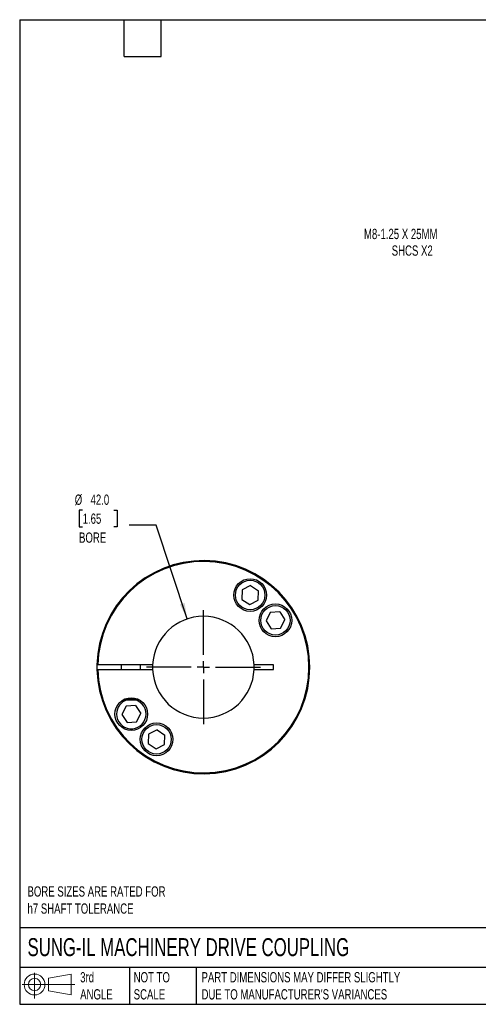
# Model space of a CAD drawing. Header units: millimetres. Extents: x 13 to 546, y 13 to 419.
# Tile 1 of 3: x 13 to 202, y 13 to 419. Entities that reach past the tile are written whole.
import ezdxf

# ---------------------------------------------------------------- set-up
doc = ezdxf.new("R2010")
doc.units = ezdxf.units.MM
doc.header["$LTSCALE"] = 2
doc.linetypes.add('SLD-Center', pattern=[19.05, 15.24, -1.27, 1.27, -1.27])
doc.linetypes.add('SLD-Solid', pattern=[0])
doc.layers.add('CENTER', color=40, linetype='SLD-Center')
doc.layers.add('SLD-DEFPOINTS', color=7, linetype='Continuous')
doc.layers.add('DIMENSIONS', color=140, linetype='SLD-Solid', lineweight=25)
doc.layers.add('TEXT', color=140, linetype='SLD-Solid', lineweight=25)
doc.styles.add('SLDTEXTSTYLE0', font='TXT', dxfattribs={"width": 0.7})
doc.dimstyles.new('SLDDIMSTYLE2', dxfattribs={"dimtxt": 4.316016, "dimasz": 6.604, "dimexe": 0, "dimexo": 0.0625, "dimgap": 1.079004, "dimtad": 0, "dimtih": 1, "dimtoh": 1, "dimdec": 1, "dimrnd": 1e-09, "dimzin": 4, "dimdsep": 46, "dimtxsty": 'SLDTEXTSTYLE0', "dimsah": 1, "dimcen": 0, "dimadec": 0, "dimazin": 1, "dimtfac": 1, "dimtdec": 1, "dimtofl": 0, "dimtmove": 0, "dimatfit": 3, "dimfxl": 0, "dimfrac": 2, "dimtolj": 1, "dimtzin": 12, "dimarcsym": 0})
doc.dimstyles.new('SLDDIMSTYLE3', dxfattribs={"dimtxt": 4.316016, "dimasz": 6.604, "dimexe": 0, "dimexo": 0.0625, "dimgap": 1.079004, "dimtad": 0, "dimtih": 1, "dimtoh": 1, "dimdec": 1, "dimrnd": 1e-09, "dimzin": 12, "dimdsep": 46, "dimtxsty": 'SLDTEXTSTYLE0', "dimsah": 1, "dimcen": 0, "dimadec": 0, "dimazin": 3, "dimtfac": 1, "dimtdec": 1, "dimtofl": 0, "dimtmove": 0, "dimatfit": 3, "dimfxl": 0, "dimfrac": 2, "dimtolj": 1, "dimtzin": 12, "dimarcsym": 0})

# ---------------------------------------------------------------- blocks, each defined once
blk = doc.blocks.new('Block11')
at = {"color": 7, "linetype": 'SLD-Solid', "lineweight": 18}
for p, q in [((5.18, 10.62), (5.18, 0)), ((10.96, 8.33), (20.35, 10.06)), ((10.96, 3.19), (10.96, 8.33)), ((20.35, 10.06), (20.35, 1.46)), ((0, 5.76), (21.75, 5.76)), ((10.96, 3.19), (20.35, 1.46))]:
    blk.add_line(p, q, dxfattribs=at)
for radius in [4.3, 2.57]:
    blk.add_circle((5.18, 5.76), radius, dxfattribs=at)
blk = doc.blocks.new('Block12')
at = {"layer": 'SLD-DEFPOINTS'}
blk.add_blockref('Block11', (0, 0), dxfattribs=at)
blk = doc.blocks.new('_D_7')
at = {"layer": 'DIMENSIONS'}
for p, q in [((242.91, 352.73), (217.51, 327.33)), ((217.51, 327.33), (206.4, 327.33))]:
    blk.add_line(p, q, dxfattribs=at)
blk.add_solid([(242.91, 352.73), (237.53, 348.78), (238.96, 347.34)], dxfattribs=at)
at = {"layer": 'DIMENSIONS', "attachment_point": 1, "style": 'SLDTEXTSTYLE0'}
for s, insert, char_height in [('M8-1.25 X 25MM', (154.95, 332.78), 4.2333), ('SHCS X2', (166.42, 325.92), 4.233)]:
    blk.add_mtext(s, dxfattribs=dict(at, insert=insert, char_height=char_height))
blk = doc.blocks.new('_D_8')
at = {"layer": 'DIMENSIONS'}
for p, q in [((38.72, 216.68), (37.27, 216.68)), ((37.27, 216.68), (37.27, 209.82)), ((51.55, 216.68), (53, 216.68)), ((53, 216.68), (53, 209.82)), ((37.27, 209.82), (38.72, 209.82)), ((53, 209.82), (51.55, 209.82)), ((69.09, 210.41), (57.98, 210.41)), ((81.96, 171.77), (69.09, 210.41))]:
    blk.add_line(p, q, dxfattribs=at)
blk.add_solid([(81.96, 171.77), (80.84, 178.36), (78.91, 177.72)], dxfattribs=at)
at = {"layer": 'DIMENSIONS', "char_height": 4.233, "attachment_point": 1, "style": 'SLDTEXTSTYLE0'}
for s, insert in [('%%c', (35.46, 223.1)), ('42.0', (41.98, 223.1)), ('1.65', (38.72, 215.27)), ('BORE', (37.23, 207.45))]:
    blk.add_mtext(s, dxfattribs=dict(at, insert=insert))
blk = doc.blocks.new('SW_CENTERMARKSYMBOL_3')
at = {"layer": 'CENTER', "color": 0}
for p, q in [((0, 5.08), (0, 23.54)), ((-5.08, 0), (-23.54, 0)), ((0, 0), (-2.54, 0)), ((0, 0), (0, 2.54)), ((0, 0), (0, -2.54)), ((0, 0), (2.54, 0)), ((5.08, 0), (23.54, 0)), ((0, -5.08), (0, -23.54))]:
    blk.add_line(p, q, dxfattribs=at)

msp = doc.modelspace()

# ---------------------------------------------------------------- linework, layer by layer
for p, q in [((104.66, 183.74), (104.46, 179.85)), ((108.13, 185.51), (104.66, 183.74)), ((108.13, 185.51), (111.4, 183.39)), ((111.2, 179.5), (111.4, 183.39)), ((104.46, 179.85), (107.73, 177.73)), ((107.73, 177.73), (111.2, 179.5)), ((116.25, 174.45), (114.48, 170.98)), ((114.48, 170.98), (116.6, 167.71)), ((120.14, 174.65), (116.25, 174.45)), ((120.14, 174.65), (122.26, 171.39)), ((120.49, 167.91), (122.26, 171.39)), ((116.6, 167.71), (120.49, 167.91)), ((67.62, 152.85), (45.01, 152.85)), ((45.01, 150.85), (67.62, 150.85)), ((54.6, 152.85), (54.6, 150.85)), ((62.6, 150.85), (62.6, 152.85)), ((117.6, 152.85), (109.57, 152.85)), ((109.57, 150.85), (117.6, 150.85)), ((117.6, 150.85), (117.6, 152.85)), ((55.43, 138.35), (58.6, 138.35)), ((56.24, 138.75), (61.41, 138.75)), ((58.6, 138.35), (62.2, 138.35)), ((62.2, 138.35), (62.2, 138.36)), ((56.7, 135.78), (54.93, 132.31)), ((60.59, 135.99), (56.7, 135.78)), ((60.59, 135.99), (62.72, 132.72)), ((54.93, 132.31), (57.05, 129.04)), ((60.95, 129.24), (62.72, 132.72)), ((57.05, 129.04), (60.95, 129.24)), ((65.99, 124.2), (65.79, 120.31)), ((69.47, 125.97), (65.99, 124.2)), ((69.47, 125.97), (72.73, 123.84)), ((72.53, 119.95), (72.73, 123.84)), ((65.79, 120.31), (69.06, 118.18)), ((69.06, 118.18), (72.53, 119.95))]:
    msp.add_line(p, q)
at = {"flags": 128}
msp.add_lwpolyline([(44.61, 152.85), (44.6, 151.94), (44.61, 150.85)], dxfattribs=at)
for centre, radius in [((107.93, 181.62), 6.75), ((107.93, 181.62), 6.08), ((118.37, 171.18), 6.75), ((118.37, 171.18), 6.08), ((58.82, 132.51), 6.75), ((69.26, 122.07), 6.75), ((69.26, 122.07), 6.08)]:
    msp.add_circle(centre, radius)
for centre, radius, start, end in [((88.6, 151.85), 44, 181.3023, 178.6977), ((88.6, 151.85), 43.6, 181.3142, 178.6858), ((88.6, 151.85), 21, 2.7294, 177.2706), ((88.6, 151.85), 21, 177.2706, 182.7294), ((88.6, 151.85), 21, 182.7294, 357.2706), ((88.6, 151.85), 21, 357.2706, 2.7294), ((58.82, 132.51), 6.08, 106.1695, 180), ((58.82, 132.51), 6.08, 180, 73.8305)]:
    msp.add_arc(centre, radius, start, end)
for points in [[(45.01, 152.85), (44.9, 152.85), (44.8, 152.85), (44.65, 152.85), (44.61, 152.85), (44.61, 152.85)], [(44.61, 150.85), (44.61, 150.85), (44.65, 150.85), (44.8, 150.85), (44.9, 150.85), (45.01, 150.85)]]:
    msp.add_open_spline(points, degree=3, knots=[0, 0, 0, 0, 0.5, 0.5, 1, 1, 1, 1])
at = {"layer": 'TEXT'}
for p, q in [((12.7, 419.1), (546.1, 419.1)), ((12.7, 419.1), (12.7, 12.7)), ((55.88, 403.86), (55.88, 419.1)), ((71.12, 403.86), (71.12, 419.1)), ((55.88, 403.86), (71.12, 403.86)), ((546.1, 44.25), (12.7, 44.25)), ((546.1, 27.94), (12.7, 27.94)), ((58.09, 27.94), (58.09, 12.7)), ((85.67, 27.94), (85.67, 12.7)), ((12.7, 12.7), (546.1, 12.7))]:
    msp.add_line(p, q, dxfattribs=at)

# ---------------------------------------------------------------- block references
at = {"layer": 'CENTER'}
msp.add_blockref('SW_CENTERMARKSYMBOL_3', (88.6, 151.85), dxfattribs=at)
at = {"layer": 'SLD-DEFPOINTS'}
msp.add_blockref('Block12', (13.68, 15.11), dxfattribs=at)

# ---------------------------------------------------------------- texts
at = {"layer": 'TEXT', "attachment_point": 1, "style": 'SLDTEXTSTYLE0'}
for s, insert, char_height in [('BORE SIZES ARE RATED FOR^Jh7 SHAFT TOLERANCE', (15.93, 61.39), 4.2333), ('SUNG-IL MACHINERY DRIVE COUPLING', (15.93, 40), 7.4083), ('3rd^JANGLE', (37.7, 25.99), 4.233), ('NOT TO^JSCALE', (59.81, 25.99), 4.2333), ("PART DIMENSIONS MAY DIFFER SLIGHTLY ^JDUE TO MANUFACTURER'S VARIANCES", (87.83, 25.99), 4.2333)]:
    msp.add_mtext(s, dxfattribs=dict(at, insert=insert, char_height=char_height))

# ---------------------------------------------------------------- dimensions: what is measured, and where the dimension line sits
at = {"layer": 'DIMENSIONS'}
dim = msp.add_diameter_dim_2p(p1=(252.11, 361.92), p2=(242.91, 352.73), text='M8-1.25 X 25MM\\PSHCS X2', dimstyle='SLDDIMSTYLE3', override={"dimpost": '<>'}, dxfattribs=at)
dim.commit()
dim.dimension.update_dxf_attribs({"geometry": '_D_7', "text_midpoint": (179.09, 327.33), "dimtype": 163})
dim = msp.add_diameter_dim_2p(p1=(95.23, 131.92), p2=(81.96, 171.77), text='<>\\PBORE', dimstyle='SLDDIMSTYLE2', dxfattribs=at)
dim.commit()
dim.dimension.update_dxf_attribs({"geometry": '_D_8', "text_midpoint": (45.14, 212.64), "dimtype": 163})

doc.saveas('drawing.dxf')
